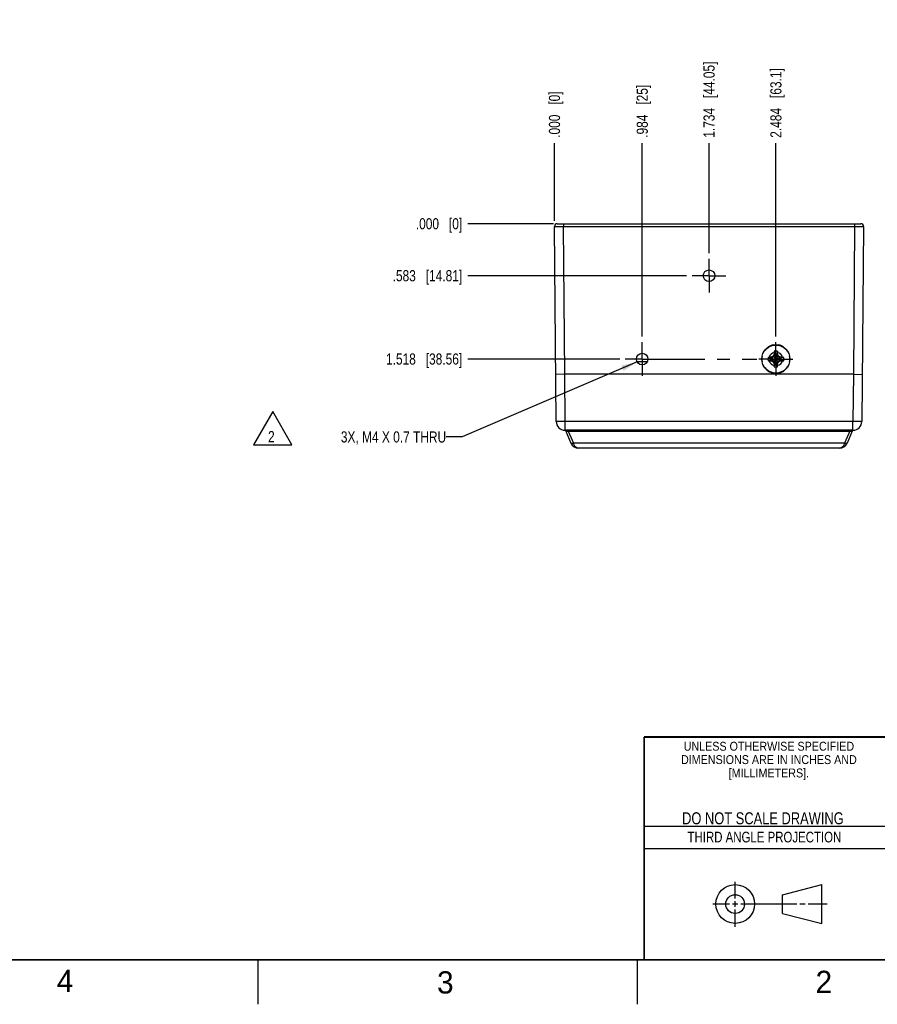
# Model space of a CAD drawing. Header units: inches. Extents: x 0 to 34, y 0 to 22.
# Tile 43 of 51: x 18.6 to 28.2, y 0 to 11. Entities that reach past the tile are written whole.
import ezdxf

# ---------------------------------------------------------------- set-up
doc = ezdxf.new("R2010")
doc.units = ezdxf.units.IN
doc.header["$LTSCALE"] = 1.87
doc.header["$MEASUREMENT"] = 0
doc.linetypes.add('CENTER', pattern=[0.6, 0.375, -0.075, 0.075, -0.075])
doc.layers.get('0').update_dxf_attribs({"linetype": 'CONTINUOUS'})
for name, color, linetype in [('03___PRT_ALL_CURVES', 7, 'CONTINUOUS'), ('DEFAULT_1', 7, 'CENTER'), ('DETAIL', 7, 'CONTINUOUS'), ('DIMENSIONS', 7, 'CONTINUOUS')]:
    doc.layers.add(name, color=color, linetype=linetype)
doc.styles.get("Standard").update_dxf_attribs({"font": 'txt', "width": 0.8})
doc.styles.add('TEXTSTYLE_2', font='txt')
doc.styles.add('TEXTSTYLE_3', font='txt', dxfattribs={"width": 0.9})
doc.dimstyles.new('DIMSTYLE_1', dxfattribs={"dimtxt": 0.125, "dimasz": 0.18, "dimexe": 0.18, "dimexo": 0.0625, "dimgap": 0.09, "dimtad": 0, "dimtih": 1, "dimtoh": 1, "dimdec": 3, "dimzin": 4, "dimdsep": 46, "dimtxsty": 'STANDARD', "dimblk": '_FILLED', "dimblk1": '_FILLED', "dimblk2": '_FILLED', "dimcen": 0.09, "dimadec": 0, "dimazin": 0, "dimtp": 0.001, "dimtm": 0.001, "dimtfac": 1, "dimtdec": 3, "dimtofl": 0, "dimtmove": 0, "dimatfit": 3, "dimldrblk": '_FILLED', "dimfxl": 1, "dimtolj": 1, "dimtzin": 4, "dimarcsym": 0})
doc.dimstyles.get("Standard").update_dxf_attribs({"dimtxt": 0.125, "dimasz": 0.18, "dimexe": 0.18, "dimexo": 0.0625, "dimgap": 0.09, "dimtad": 0, "dimtih": 1, "dimtoh": 1, "dimdec": 3, "dimzin": 4, "dimdsep": 46, "dimtxsty": 'STANDARD', "dimblk": '_FILLED', "dimblk1": '_FILLED', "dimblk2": '_FILLED', "dimcen": 0.09, "dimadec": 0, "dimazin": 0, "dimtol": 1, "dimtp": 0.01, "dimtm": 0.01, "dimtfac": 1, "dimtdec": 3, "dimtofl": 0, "dimtmove": 0, "dimatfit": 3, "dimldrblk": '_FILLED', "dimfxl": 1, "dimtolj": 1, "dimtzin": 4, "dimarcsym": 0})

# ---------------------------------------------------------------- blocks, each defined once
blk = doc.blocks.new('*D14')
at = {"layer": 'DIMENSIONS', "color": 2, "linetype": 'CONTINUOUS'}
blk.add_line((26.056, 8.176), (23.6, 8.176), dxfattribs=at)
at = {"layer": 'DIMENSIONS', "color": 2, "linetype": 'CONTINUOUS', "insert": (23.538, 8.239), "char_height": 0.125, "width": 1.225, "attachment_point": 3, "line_spacing_factor": 0.9}
blk.add_mtext('.583{\\Ftxt.shx;\\W1.000000;\\H0.125000; }[14.81]', dxfattribs=at)
blk = doc.blocks.new('_FILLED')
at = {"color": 0, "linetype": 'BYBLOCK'}
blk.add_solid([(0, 0), (-1, 0.174), (-1, -0.174)], dxfattribs=at)
blk = doc.blocks.new('*D15')
at = {"layer": 'DIMENSIONS', "color": 2, "linetype": 'CONTINUOUS'}
blk.add_line((25.306, 7.241), (23.6, 7.241), dxfattribs=at)
at = {"layer": 'DIMENSIONS', "color": 2, "linetype": 'CONTINUOUS', "insert": (23.538, 7.304), "char_height": 0.125, "width": 1.325, "attachment_point": 3, "line_spacing_factor": 0.9}
blk.add_mtext('1.518{\\Ftxt.shx;\\W1.000000;\\H0.125000; }[38.56]', dxfattribs=at)
blk = doc.blocks.new('*D16')
at = {"layer": 'DIMENSIONS', "color": 2, "linetype": 'CONTINUOUS'}
blk.add_line((24.562, 8.759), (23.6, 8.759), dxfattribs=at)
at = {"layer": 'DIMENSIONS', "color": 2, "linetype": 'CONTINUOUS', "insert": (23.538, 8.822), "char_height": 0.125, "width": 0.825, "attachment_point": 3, "line_spacing_factor": 0.9}
blk.add_mtext('.000{\\Ftxt.shx;\\W1.000000;\\H0.125000; }[0]', dxfattribs=at)
blk = doc.blocks.new('*D17')
at = {"layer": 'DIMENSIONS', "color": 2, "linetype": 'CONTINUOUS'}
blk.add_line((26.308, 8.429), (26.308, 9.662), dxfattribs=at)
at = {"layer": 'DIMENSIONS', "color": 2, "linetype": 'CONTINUOUS', "insert": (26.246, 9.724), "char_height": 0.125, "width": 1.325, "attachment_point": 1, "rotation": 90, "line_spacing_factor": 0.9}
blk.add_mtext('1.734{\\Ftxt.shx;\\W1.000000;\\H0.125000; }[44.05]', dxfattribs=at)
blk = doc.blocks.new('*D18')
at = {"layer": 'DIMENSIONS', "color": 2, "linetype": 'CONTINUOUS'}
blk.add_line((25.558, 7.494), (25.558, 9.662), dxfattribs=at)
at = {"layer": 'DIMENSIONS', "color": 2, "linetype": 'CONTINUOUS', "insert": (25.496, 9.724), "char_height": 0.125, "width": 0.925, "attachment_point": 1, "rotation": 90, "line_spacing_factor": 0.9}
blk.add_mtext('.984{\\Ftxt.shx;\\W1.000000;\\H0.125000; }[25]', dxfattribs=at)
blk = doc.blocks.new('*D19')
at = {"layer": 'DIMENSIONS', "color": 2, "linetype": 'CONTINUOUS'}
blk.add_line((27.058, 7.494), (27.058, 9.662), dxfattribs=at)
at = {"layer": 'DIMENSIONS', "color": 2, "linetype": 'CONTINUOUS', "insert": (26.996, 9.724), "char_height": 0.125, "width": 1.225, "attachment_point": 1, "rotation": 90, "line_spacing_factor": 0.9}
blk.add_mtext('2.484{\\Ftxt.shx;\\W1.000000;\\H0.125000; }[63.1]', dxfattribs=at)
blk = doc.blocks.new('*D20')
at = {"layer": 'DIMENSIONS', "color": 2, "linetype": 'CONTINUOUS'}
blk.add_line((24.574, 8.791), (24.574, 9.662), dxfattribs=at)
at = {"layer": 'DIMENSIONS', "color": 2, "linetype": 'CONTINUOUS', "insert": (24.511, 9.724), "char_height": 0.125, "width": 0.825, "attachment_point": 1, "rotation": 90, "line_spacing_factor": 0.9}
blk.add_mtext('.000{\\Ftxt.shx;\\W1.000000;\\H0.125000; }[0]', dxfattribs=at)
blk = doc.blocks.new('FLAG_TRIANGLE_BL3', base_point=(21.411, 6.467))
at = {"layer": 'DETAIL', "color": 2, "linetype": 'CONTINUOUS'}
for p, q in [((21.411, 6.654), (21.195, 6.279)), ((21.627, 6.279), (21.411, 6.654)), ((21.195, 6.279), (21.627, 6.279))]:
    blk.add_line(p, q, dxfattribs=at)
at = {"layer": 'DETAIL', "color": 2, "linetype": 'CONTINUOUS', "width": 0.8}
blk.add_text('2', height=0.125, dxfattribs=at).set_placement((21.359, 6.308))

msp = doc.modelspace()

# ---------------------------------------------------------------- linework, layer by layer
at = {"color": 7, "linetype": 'CONTINUOUS'}
for p, q in [((24.6038, 8.7591), (28.0123, 8.7591)), ((24.6738, 8.7591), (24.6738, 8.7297)), ((24.6883, 7.0701), (24.6738, 8.7297)), ((24.6738, 8.7297), (27.9423, 8.7297)), ((27.9423, 8.7297), (27.9278, 7.0701)), ((27.9423, 8.7591), (27.9423, 8.7297)), ((24.5929, 6.5403), (24.5738, 8.7289)), ((28.0423, 8.7289), (28.0232, 6.5403)), ((26.927, 7.3285), (26.9237, 7.3306)), ((26.9685, 7.3755), (26.9707, 7.3722)), ((27.0271, 7.3956), (27.0264, 7.3994)), ((27.0386, 7.2928), (27.0489, 7.2907)), ((27.0398, 7.329), (27.0489, 7.2943)), ((27.0489, 7.2943), (27.0489, 7.2907)), ((27.0489, 7.2943), (27.0578, 7.2426)), ((27.0672, 7.2943), (27.0583, 7.2426)), ((27.0763, 7.329), (27.0672, 7.2943)), ((27.0672, 7.2907), (27.0672, 7.2943)), ((27.0672, 7.2907), (27.0775, 7.2928)), ((27.0897, 7.3994), (27.089, 7.3956)), ((27.1454, 7.3722), (27.1476, 7.3755)), ((27.1924, 7.3306), (27.1891, 7.3285)), ((25.5, 7.2121), (25.6161, 7.2121)), ((26.8998, 7.2728), (26.9036, 7.2721)), ((26.9036, 7.2102), (26.8998, 7.2094)), ((26.9702, 7.2594), (27.0049, 7.2503)), ((26.9702, 7.2229), (27.0049, 7.232)), ((27.0085, 7.2503), (27.0049, 7.2503)), ((27.0049, 7.2503), (27.0566, 7.2414)), ((27.0049, 7.232), (27.0566, 7.2409)), ((27.0049, 7.232), (27.0085, 7.232)), ((27.0064, 7.2606), (27.0085, 7.2503)), ((27.0064, 7.2217), (27.0085, 7.232)), ((27.0341, 7.2651), (27.0085, 7.2503)), ((27.0085, 7.2503), (27.0567, 7.2414)), ((27.0085, 7.232), (27.0567, 7.2409)), ((27.0085, 7.232), (27.0341, 7.2172)), ((27.0267, 7.2725), (27.0574, 7.2418)), ((27.0267, 7.2097), (27.0574, 7.2405)), ((27.0489, 7.2907), (27.0341, 7.2651)), ((27.0341, 7.2172), (27.0489, 7.1916)), ((27.0489, 7.1916), (27.0386, 7.1894)), ((27.0398, 7.1533), (27.0489, 7.1879)), ((27.0489, 7.2907), (27.0578, 7.2425)), ((27.0489, 7.1916), (27.0578, 7.2398)), ((27.0489, 7.1879), (27.0578, 7.2397)), ((27.0489, 7.1916), (27.0489, 7.1879)), ((27.0567, 7.2414), (27.0566, 7.2414)), ((27.0566, 7.2409), (27.0567, 7.2409)), ((27.0574, 7.2418), (27.0567, 7.2414)), ((27.0567, 7.2409), (27.0574, 7.2405)), ((27.0578, 7.2425), (27.0574, 7.2418)), ((27.0574, 7.2405), (27.0578, 7.2398)), ((27.0578, 7.2426), (27.0578, 7.2425)), ((27.0578, 7.2398), (27.0578, 7.2397)), ((27.0672, 7.2907), (27.0583, 7.2425)), ((27.0583, 7.2425), (27.0583, 7.2426)), ((27.0587, 7.2418), (27.0583, 7.2425)), ((27.0583, 7.2398), (27.0587, 7.2405)), ((27.0583, 7.2397), (27.0583, 7.2398)), ((27.0672, 7.1916), (27.0583, 7.2398)), ((27.0672, 7.1879), (27.0583, 7.2397)), ((27.0587, 7.2418), (27.0894, 7.2725)), ((27.0594, 7.2414), (27.0587, 7.2418)), ((27.0587, 7.2405), (27.0594, 7.2409)), ((27.0587, 7.2405), (27.0894, 7.2097)), ((27.1076, 7.2503), (27.0594, 7.2414)), ((27.0595, 7.2414), (27.0594, 7.2414)), ((27.0594, 7.2409), (27.0595, 7.2409)), ((27.1076, 7.232), (27.0594, 7.2409)), ((27.1112, 7.2503), (27.0595, 7.2414)), ((27.1112, 7.232), (27.0595, 7.2409)), ((27.082, 7.2651), (27.0672, 7.2907)), ((27.0672, 7.1916), (27.082, 7.2172)), ((27.0775, 7.1894), (27.0672, 7.1916)), ((27.0672, 7.1879), (27.0672, 7.1916)), ((27.0763, 7.1533), (27.0672, 7.1879)), ((27.1076, 7.2503), (27.082, 7.2651)), ((27.082, 7.2172), (27.1076, 7.232)), ((27.1098, 7.2606), (27.1076, 7.2503)), ((27.1112, 7.2503), (27.1076, 7.2503)), ((27.1076, 7.232), (27.1112, 7.232)), ((27.1076, 7.232), (27.1098, 7.2217)), ((27.1459, 7.2594), (27.1112, 7.2503)), ((27.1459, 7.2229), (27.1112, 7.232)), ((27.2125, 7.2721), (27.2163, 7.2728)), ((27.2163, 7.2094), (27.2125, 7.2102)), ((26.9237, 7.1516), (26.927, 7.1538)), ((26.9707, 7.1101), (26.9685, 7.1068)), ((27.0264, 7.0829), (27.0271, 7.0867)), ((27.089, 7.0867), (27.0897, 7.0829)), ((27.1476, 7.1068), (27.1454, 7.1101)), ((27.1891, 7.1538), (27.1924, 7.1516)), ((24.6883, 7.0701), (24.5883, 7.0693)), ((24.6929, 6.5394), (24.6883, 7.0701)), ((27.9278, 7.0701), (24.6883, 7.0701)), ((27.9278, 7.0701), (27.9232, 6.5394)), ((27.9278, 7.0701), (28.0278, 7.0693)), ((24.6929, 6.4411), (24.6929, 6.5394)), ((27.9232, 6.5394), (24.6929, 6.5394)), ((27.9232, 6.4411), (27.9232, 6.5394)), ((24.7037, 6.4411), (24.6929, 6.4411)), ((24.7011, 6.4327), (24.7584, 6.2978)), ((24.7378, 6.4416), (24.7037, 6.4411)), ((24.7288, 6.4415), (24.7288, 6.4327)), ((24.7288, 6.4327), (24.786, 6.2978)), ((24.7288, 6.4327), (27.8873, 6.4327)), ((24.7378, 6.4416), (24.7378, 6.4416)), ((27.8783, 6.4416), (24.7378, 6.4416)), ((27.8783, 6.4416), (24.7378, 6.4416)), ((27.8873, 6.4327), (27.8301, 6.2978)), ((27.915, 6.4327), (27.8577, 6.2978)), ((27.8783, 6.4416), (27.8783, 6.4416)), ((27.9124, 6.4411), (27.8783, 6.4416)), ((27.8873, 6.4415), (27.8873, 6.4327)), ((27.9232, 6.4411), (27.9124, 6.4411)), ((27.8301, 6.2978), (24.786, 6.2978)), ((27.7703, 6.24), (24.8458, 6.24)), ((27.1331, 1.23), (27.5726, 1.3428)), ((27.5726, 0.9086), (27.5726, 1.3428)), ((27.1331, 1.02), (27.1331, 1.23)), ((27.1331, 1.02), (27.5726, 0.9086))]:
    msp.add_line(p, q, dxfattribs=at)
at = {"color": 2, "linetype": 'CONTINUOUS'}
for p, q in [((25.58, 2), (28.38, 2)), ((25.58, 1.75), (28.38, 1.75)), ((26.6016, 1.1882), (26.6016, 1.375)), ((26.3514, 1.1257), (26.5391, 1.1257)), ((26.5703, 1.1257), (26.6328, 1.1257)), ((26.6016, 1.0944), (26.6016, 1.1569)), ((26.6641, 1.1257), (27.2943, 1.1257)), ((27.3256, 1.1257), (27.3881, 1.1257)), ((27.4193, 1.1257), (27.6351, 1.1257)), ((26.6016, 0.8704), (26.6016, 1.0632)), ((21.25, 0), (21.25, 0.5)), ((25.5, 0.5), (25.5, 0))]:
    msp.add_line(p, q, dxfattribs=at)
at = {"color": 7, "linetype": 'CONTINUOUS'}
for points in [[(24.7037, 6.4411), (24.7093, 6.4412), (24.7212, 6.4414), (24.7331, 6.4416), (24.7378, 6.4416)], [(27.8783, 6.4416), (27.8835, 6.4416), (27.8955, 6.4414), (27.9073, 6.4412), (27.9124, 6.4411)]]:
    msp.add_lwpolyline(points, dxfattribs=at)
at = {"color": 7, "linetype": 'CONTINUOUS', "const_width": 0.02}
for points in [[(25.58, 3), (33.5, 3)], [(25.58, 3), (25.58, 0.5)], [(0.5, 0.5), (33.5, 0.5)]]:
    msp.add_lwpolyline(points, dxfattribs=at)
at = {"color": 7, "linetype": 'CONTINUOUS'}
for centre, radius in [((26.3081, 8.1761), 0.065), ((25.5581, 7.2411), 0.065), ((27.0581, 7.2411), 0.1575), ((26.6016, 1.1257), 0.2171), ((26.601, 1.125), 0.105)]:
    msp.add_circle(centre, radius, dxfattribs=at)
for centre, radius, start, end in [((24.6038, 8.7291), 0.03, 90, 180.49995), ((28.0123, 8.7291), 0.03, 359.50005, 90), ((27.0581, 7.2411), 0.1614, 146.3236, 168.6764), ((27.0581, 7.2411), 0.1614, 101.3236, 123.6764), ((27.0581, 7.2411), 0.0763, 104.27446, 165.72554), ((29.1242, 6.0484), 2.4287, 149.17593, 149.73205), ((29.2282, 7.2445), 2.1901, 178.15418, 178.73634), ((27.9698, 7.2851), 0.931, 177.29504, 178.15421), ((27.0581, 7.2411), 0.0898, 78.26459, 101.73541), ((27.0581, 7.2411), 0.054, 80.23635, 99.76365), ((26.1696, 7.286), 0.9078, 1.83478, 2.71597), ((24.9124, 7.2452), 2.1656, 1.26037, 1.84911), ((27.0581, 7.2411), 0.0763, 14.27446, 75.72554), ((25.0006, 6.0536), 2.4185, 30.26678, 30.82524), ((27.0581, 7.2411), 0.1614, 56.3236, 78.6764), ((27.0581, 7.2411), 0.1614, 11.3236, 33.6764), ((27.0581, 7.2411), 0.1614, 191.3236, 213.6764), ((27.0581, 7.2411), 0.0898, 168.26459, 191.73541), ((27.0132, 6.3527), 0.9078, 91.83478, 92.71597), ((27.0141, 8.1529), 0.931, 267.29504, 268.15421), ((27.054, 5.0955), 2.1656, 91.26037, 91.84911), ((27.0581, 7.2411), 0.0763, 194.27446, 255.72554), ((27.0547, 9.4113), 2.1901, 268.15418, 268.73634), ((27.0581, 7.2411), 0.054, 170.23635, 189.76365), ((28.2456, 5.1837), 2.4185, 120.26678, 120.82524), ((28.2508, 9.3073), 2.4287, 239.17593, 239.73205), ((29.1155, 8.4287), 2.4185, 210.26678, 210.82524), ((29.2037, 7.2371), 2.1656, 181.26037, 181.84911), ((27.0581, 7.2411), 0.054, 260.23635, 279.76365), ((27.0581, 7.2411), 0.00149, 170.23635, 189.76365), ((27.0581, 7.2411), 0.00149, 80.23635, 99.76365), ((27.0581, 7.2411), 0.00149, 260.23635, 279.76365), ((27.0581, 7.2411), 0.00149, 350.23635, 9.76365), ((27.0581, 7.2411), 0.0763, 284.27446, 345.72554), ((24.8879, 7.2377), 2.1901, 358.15418, 358.73634), ((24.9919, 8.4339), 2.4287, 329.17593, 329.73205), ((25.8653, 5.175), 2.4287, 59.17593, 59.73205), ((25.8705, 9.2986), 2.4185, 300.26678, 300.82524), ((27.0615, 5.071), 2.1901, 88.15418, 88.73634), ((27.0621, 9.3868), 2.1656, 271.26037, 271.84911), ((27.0581, 7.2411), 0.054, 350.23635, 9.76365), ((27.102, 6.3294), 0.931, 87.29504, 88.15421), ((27.1029, 8.1296), 0.9078, 271.83478, 272.71597), ((27.0581, 7.2411), 0.0898, 348.26459, 11.73541), ((27.0581, 7.2411), 0.1614, 326.3236, 348.6764), ((27.0581, 7.2411), 0.1614, 236.3236, 258.6764), ((27.9465, 7.1963), 0.9078, 181.83478, 182.71597), ((27.0581, 7.2411), 0.0898, 258.26459, 281.73541), ((26.1463, 7.1972), 0.931, 357.29504, 358.15421), ((27.0581, 7.2411), 0.1614, 281.3236, 303.6764), ((24.6929, 6.5411), 0.1, 180.5, 270), ((27.9232, 6.5411), 0.1, 270, 359.5), ((24.7288, 6.4444), 0.03, 186.25874, 203), ((27.8873, 6.4444), 0.03, 337, 353.74126), ((24.8458, 6.335), 0.095, 203, 270), ((27.7703, 6.335), 0.095, 270, 337)]:
    msp.add_arc(centre, radius, start, end, dxfattribs=at)
for points, knots in [([(24.5738, 8.7289), (24.5738, 8.7289), (24.5738, 8.7289), (24.5739, 8.7289), (24.5739, 8.7289), (24.574, 8.7289), (24.5741, 8.7289), (24.5743, 8.7289), (24.5746, 8.7289), (24.5749, 8.729), (24.5753, 8.729), (24.5759, 8.729), (24.5769, 8.729), (24.5782, 8.729), (24.5797, 8.7291), (24.5815, 8.7291), (24.5835, 8.7291), (24.5857, 8.7292), (24.5881, 8.7292), (24.5917, 8.7292), (24.5968, 8.7293), (24.6033, 8.7293), (24.6106, 8.7294), (24.6184, 8.7294), (24.6268, 8.7295), (24.6357, 8.7295), (24.6449, 8.7296), (24.6576, 8.7296), (24.6673, 8.7296), (24.6738, 8.7297)], [0, 0, 0, 0, 0.0000991, 0.0003343, 0.0007165, 0.0012476, 0.002758, 0.0048667, 0.007573, 0.0108762, 0.0147752, 0.0192686, 0.0300252, 0.0431162, 0.0585107, 0.0761759, 0.0960661, 0.1181314, 0.1423218, 0.1685804, 0.2270338, 0.2929345, 0.3656409, 0.4444593, 0.5286284, 0.6173385, 0.7097235, 0.8049133, 1, 1, 1, 1]), ([(27.9423, 8.7297), (27.9488, 8.7296), (27.9585, 8.7296), (27.9712, 8.7296), (27.9804, 8.7295), (27.9893, 8.7295), (27.9977, 8.7294), (28.0055, 8.7294), (28.0128, 8.7293), (28.0193, 8.7293), (28.0244, 8.7292), (28.028, 8.7292), (28.0304, 8.7292), (28.0326, 8.7291), (28.0346, 8.7291), (28.0364, 8.7291), (28.0379, 8.729), (28.0392, 8.729), (28.0402, 8.729), (28.0408, 8.729), (28.0412, 8.729), (28.0415, 8.7289), (28.0418, 8.7289), (28.042, 8.7289), (28.0421, 8.7289), (28.0422, 8.7289), (28.0423, 8.7289), (28.0423, 8.7289), (28.0423, 8.7289), (28.0423, 8.7289)], [0, 0, 0, 0, 0.1950867, 0.2902765, 0.3826615, 0.4713716, 0.5555407, 0.6343591, 0.7070655, 0.7729662, 0.8314196, 0.8576782, 0.8818686, 0.9039339, 0.9238241, 0.9414893, 0.9568838, 0.9699748, 0.9807314, 0.9852248, 0.9891238, 0.992427, 0.9951333, 0.997242, 0.9987524, 0.9992835, 0.9996657, 0.9999009, 1, 1, 1, 1]), ([(24.6929, 6.5394), (24.6864, 6.5393), (24.6767, 6.5393), (24.664, 6.5392), (24.6548, 6.5392), (24.6459, 6.5392), (24.6375, 6.5392), (24.6297, 6.5392), (24.6224, 6.5393), (24.6159, 6.5394), (24.61, 6.5394), (24.6057, 6.5395), (24.6026, 6.5396), (24.6006, 6.5397), (24.5988, 6.5397), (24.5973, 6.5398), (24.596, 6.5399), (24.5949, 6.5399), (24.5941, 6.54), (24.5935, 6.5401), (24.5932, 6.5401), (24.5931, 6.5402), (24.593, 6.5402), (24.5929, 6.5403), (24.5929, 6.5403)], [0, 0, 0, 0, 0.1949574, 0.290098, 0.3824207, 0.4710676, 0.5551898, 0.6339599, 0.70663, 0.7724933, 0.8309279, 0.8813594, 0.9034255, 0.9233178, 0.9409848, 0.9563892, 0.9694978, 0.9802781, 0.988703, 0.9947649, 0.9969122, 0.9984767, 0.9994768, 1, 1, 1, 1]), ([(28.0232, 6.5403), (28.0232, 6.5403), (28.0231, 6.5402), (28.0231, 6.5402), (28.0229, 6.5401), (28.0226, 6.5401), (28.022, 6.54), (28.0212, 6.5399), (28.0201, 6.5399), (28.0188, 6.5398), (28.0173, 6.5397), (28.0155, 6.5397), (28.0135, 6.5396), (28.0104, 6.5395), (28.0061, 6.5394), (28.0002, 6.5394), (27.9937, 6.5393), (27.9864, 6.5392), (27.9786, 6.5392), (27.9702, 6.5392), (27.9613, 6.5392), (27.9521, 6.5392), (27.9394, 6.5393), (27.9297, 6.5393), (27.9232, 6.5394)], [0, 0, 0, 0, 0.0005232, 0.0015233, 0.0030878, 0.0052351, 0.011297, 0.0197219, 0.0305022, 0.0436108, 0.0590152, 0.0766822, 0.0965745, 0.1186406, 0.1690721, 0.2275067, 0.29337, 0.3660401, 0.4448102, 0.5289324, 0.6175793, 0.709902, 0.8050426, 1, 1, 1, 1]), ([(24.7288, 6.4327), (24.7271, 6.4321), (24.7239, 6.4311), (24.7192, 6.4299), (24.7148, 6.4292), (24.7108, 6.4289), (24.7073, 6.4291), (24.7045, 6.4297), (24.7023, 6.4309), (24.7014, 6.4321), (24.7011, 6.4327)], [0, 0, 0, 0, 0.1764224, 0.3444968, 0.4990732, 0.6366834, 0.7548786, 0.8528784, 0.9324473, 1, 1, 1, 1]), ([(27.915, 6.4327), (27.9147, 6.4321), (27.9138, 6.4309), (27.9116, 6.4297), (27.9088, 6.4291), (27.9053, 6.4289), (27.9013, 6.4292), (27.8969, 6.4299), (27.8922, 6.4311), (27.889, 6.4321), (27.8873, 6.4327)], [0, 0, 0, 0, 0.0675527, 0.1471216, 0.2451214, 0.3633166, 0.5009268, 0.6555032, 0.8235776, 1, 1, 1, 1]), ([(24.786, 6.2978), (24.7844, 6.2973), (24.7812, 6.2962), (24.7764, 6.295), (24.772, 6.2943), (24.768, 6.294), (24.7645, 6.2942), (24.7617, 6.2949), (24.7596, 6.2961), (24.7586, 6.2972), (24.7584, 6.2978)], [0, 0, 0, 0, 0.1764231, 0.3445089, 0.4990914, 0.6367029, 0.7549048, 0.8528945, 0.9324133, 1, 1, 1, 1]), ([(24.8458, 6.24), (24.8428, 6.24), (24.8368, 6.2406), (24.8278, 6.2434), (24.8192, 6.248), (24.8109, 6.2544), (24.8032, 6.2627), (24.7963, 6.2728), (24.7904, 6.2847), (24.7873, 6.2933), (24.786, 6.2978)], [0, 0, 0, 0, 0.1008508, 0.2042514, 0.3130095, 0.4294167, 0.555324, 0.6920804, 0.8406034, 1, 1, 1, 1]), ([(27.8301, 6.2978), (27.8288, 6.2933), (27.8257, 6.2847), (27.8198, 6.2728), (27.8129, 6.2627), (27.8052, 6.2544), (27.7969, 6.248), (27.7883, 6.2434), (27.7794, 6.2406), (27.7733, 6.24), (27.7703, 6.24)], [0, 0, 0, 0, 0.1594059, 0.3079459, 0.4446964, 0.5705853, 0.6869867, 0.7957472, 0.8991486, 1, 1, 1, 1]), ([(27.8577, 6.2978), (27.8575, 6.2972), (27.8565, 6.2961), (27.8544, 6.2949), (27.8516, 6.2942), (27.8481, 6.294), (27.8441, 6.2943), (27.8397, 6.295), (27.8349, 6.2962), (27.8317, 6.2973), (27.8301, 6.2978)], [0, 0, 0, 0, 0.0675757, 0.1471026, 0.2450944, 0.3632953, 0.5009059, 0.6554895, 0.8235773, 1, 1, 1, 1])]:
    msp.add_open_spline(points, degree=3, knots=knots, dxfattribs=at)
at = {"layer": '03___PRT_ALL_CURVES', "color": 40, "linetype": 'CONTINUOUS'}
for major_axis, start_param, end_param in [((0.1575, 0), 2.1585627, 2.5538286), ((0, 0.1575), -0.1976335, 0.1976335), ((0.1575, 0), 0.5877974, 0.98303), ((0, 0.1575), 1.3731614, 1.7684313), ((0, 0.1575), -1.7684313, -1.3731614), ((0.1575, 0), -2.5537953, -2.1585627), ((0, 0.1575), 2.9437307, 3.3392261), ((0, 0.1575), -2.5538263, -2.1585604)]:
    msp.add_ellipse((27.0581, 7.2411), major_axis=major_axis, ratio=1, start_param=start_param, end_param=end_param, dxfattribs=at)
at = {"layer": 'DEFAULT_1', "color": 7, "linetype": 'CENTER'}
for p, q in [((26.3081, 8.1761), (26.3081, 8.3661)), ((26.3081, 8.1761), (26.1181, 8.1761)), ((26.3081, 8.1761), (26.3081, 7.9862)), ((26.3081, 8.1761), (26.498, 8.1761)), ((25.5581, 7.2411), (25.5581, 7.4311)), ((27.0581, 7.2411), (27.0581, 7.4311)), ((25.5581, 7.2411), (25.3681, 7.2411)), ((25.5581, 7.2411), (25.5581, 7.0512)), ((25.5581, 7.2411), (26.8462, 7.2411)), ((27.0581, 7.2411), (26.8681, 7.2411)), ((27.0581, 7.2411), (27.248, 7.2411)), ((27.0581, 7.2411), (27.0581, 7.0512))]:
    msp.add_line(p, q, dxfattribs=at)

# ---------------------------------------------------------------- block references
at = {"layer": 'DETAIL', "color": 2, "linetype": 'CONTINUOUS'}
msp.add_blockref('FLAG_TRIANGLE_BL3', (21.4111, 6.4665), dxfattribs=at)

# ---------------------------------------------------------------- texts
at = {"color": 2, "linetype": 'CONTINUOUS', "line_spacing_factor": 0.9}
for s, insert, char_height, width, attachment_point, style in [('UNLESS OTHERWISE SPECIFIED', (26.9799, 2.9459), 0.1, 2.34, 2, 'TEXTSTYLE_3'), ('DIMENSIONS ARE IN INCHES AND', (26.9799, 2.7959), 0.1, 2.52, 2, 'TEXTSTYLE_3'), ('[MILLIMETERS].', (26.9799, 2.6459), 0.1, 1.26, 2, 'TEXTSTYLE_3'), ('4', (18.9884, 0.3869), 0.25, 0.25, 1, 'TEXTSTYLE_2'), ('3', (23.2555, 0.371), 0.25, 0.25, 1, 'TEXTSTYLE_2'), ('2', (27.5035, 0.3763), 0.25, 0.25, 1, 'TEXTSTYLE_2')]:
    msp.add_mtext(s, dxfattribs=dict(at, insert=insert, char_height=char_height, width=width, attachment_point=attachment_point, style=style))
at = {"color": 7, "linetype": 'CONTINUOUS', "insert": (26.9127, 2.1549), "char_height": 0.135, "width": 2.16, "attachment_point": 2, "line_spacing_factor": 0.9}
msp.add_mtext('DO NOT SCALE DRAWING', dxfattribs=at)
at = {"color": 2, "linetype": 'CONTINUOUS', "insert": (26.9296, 1.9368), "char_height": 0.12, "width": 2.112, "attachment_point": 2, "line_spacing_factor": 0.9}
msp.add_mtext('THIRD ANGLE PROJECTION', dxfattribs=at)
at = {"layer": 'DETAIL', "color": 2, "linetype": 'CONTINUOUS', "insert": (23.3578, 6.4294), "char_height": 0.125, "width": 1.7, "attachment_point": 3, "line_spacing_factor": 0.9}
msp.add_mtext('3X, M4 X 0.7 THRU', dxfattribs=at)

# ---------------------------------------------------------------- dimensions: what is measured, and where the dimension line sits
at = {"layer": 'DIMENSIONS', "color": 2, "linetype": 'CONTINUOUS'}
for feature_location, offset, dtype, origin, picture, middle in [((26.3081, 8.4286), (0, 1.2332), 1, (24.5738, 8.7289), '*D17', (26.3081, 10.3868)), ((27.0581, 7.4936), (0, 2.1682), 1, (24.5738, 8.7289), '*D19', (27.0581, 10.3368)), ((25.5581, 7.4936), (0, 2.1682), 1, (24.5738, 8.7291), '*D18', (25.5581, 10.1868)), ((24.5738174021, 8.7913814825), (0, 0.8703749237), 1, (24.5738174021, 8.7288814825), '*D20', (24.5738174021, 10.1367564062)), ((25.3056, 7.2411), (-1.7053, 0), 0, (24.6738, 8.7591), '*D15', (22.5753, 7.2411)), ((26.0556, 8.1761), (-2.4553, 0), 0, (24.6738, 8.7591), '*D14', (22.6753, 8.1761)), ((24.5619038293, 8.7591432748), (-0.9616322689, 0), 0, (24.6738291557, 8.7591432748), '*D16', (22.8752715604, 8.7591432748))]:
    dim = msp.add_ordinate_dim(feature_location=feature_location, offset=offset, dtype=dtype, origin=origin, dimstyle='DIMSTYLE_1', dxfattribs=at)
    dim.commit()
    dim.dimension.update_dxf_attribs({"geometry": picture, "text_midpoint": middle})

# ---------------------------------------------------------------- leaders
at = {"layer": 'DETAIL', "color": 2, "linetype": 'CONTINUOUS'}
msp.add_leader([(25.5017, 7.2088), (23.5378, 6.3669), (23.3578, 6.3669)], dimstyle='STANDARD', override={"dimtad": 0}, dxfattribs=at)

doc.saveas('drawing.dxf')
